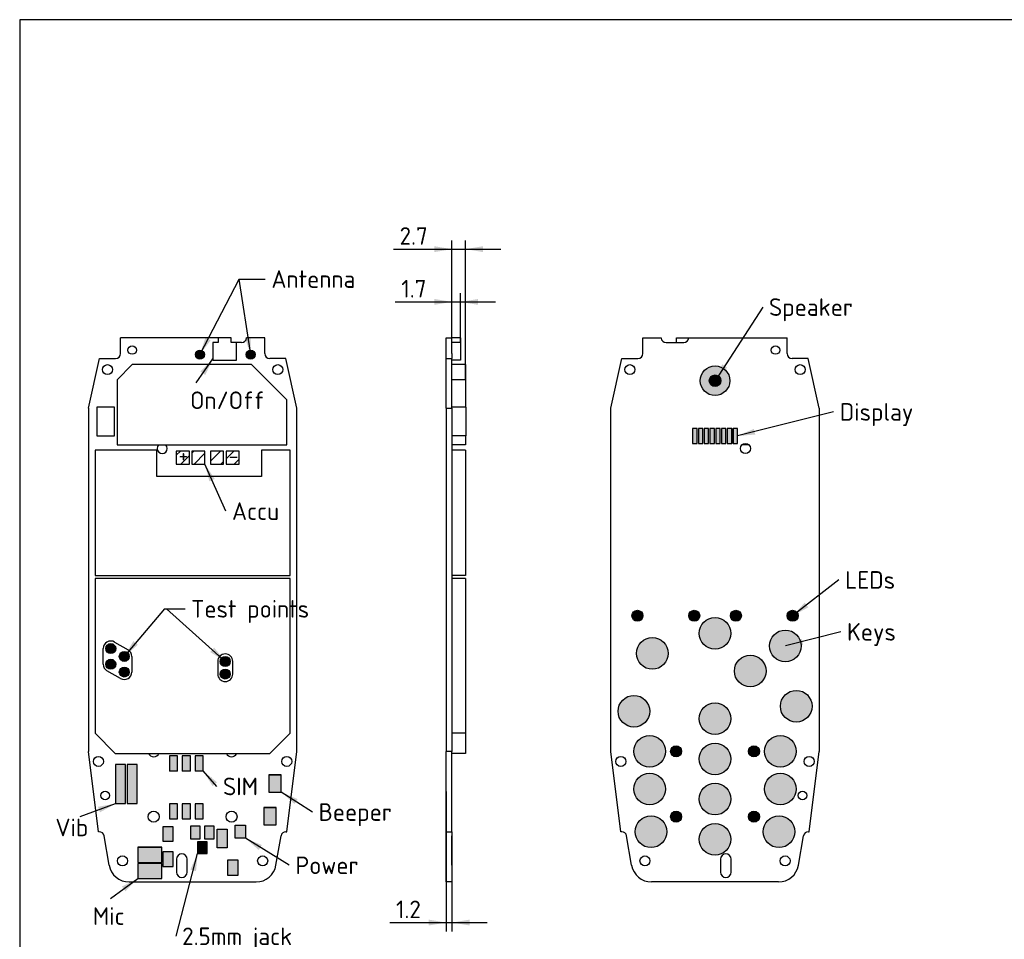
# Model space of a CAD drawing. Header units: inches. Extents: x 10 to 410, y 10 to 287.
# Tile 2 of 4: x 10 to 206, y 104 to 287. Entities that reach past the tile are written whole.
import ezdxf
from ezdxf.enums import TextEntityAlignment as Align

# ---------------------------------------------------------------- set-up
doc = ezdxf.new("R2010")
doc.units = ezdxf.units.IN
doc.layers.add('Default', color=7, linetype='Continuous')
doc.layers.add('PCB', color=7, linetype='Continuous')
doc.styles.add('SEACAD_seiso_ttf', font='seiso.ttf', dxfattribs={"height": 3.5})
doc.dimstyles.new('DIN', dxfattribs={"dimtxt": 3.5, "dimasz": 3.5, "dimexe": 1.75, "dimexo": 0, "dimgap": 1.75, "dimtad": 1, "dimdsep": 46, "dimtxsty": 'SEACAD_seiso_ttf', "dimblk1": '_SE_FILLED', "dimblk2": '_SE_FILLED', "dimsah": 1, "dimcen": 1.75, "dimclrd": 7, "dimclre": 7, "dimclrt": 7, "dimadec": 0, "dimazin": 0, "dimtfac": 1, "dimtmove": 0, "dimatfit": 3, "dimfxl": 1, "dimtolj": 1, "dimarcsym": 0})

# ---------------------------------------------------------------- blocks, each defined once
blk = doc.blocks.new('SEANNOT_GROUP36')
at = {"layer": 'Default', "linetype": 'Continuous', "ltscale": 25.4}
blk.add_hatch(color=136, dxfattribs=at).paths.add_polyline_path([(45.11, 117.49), (45.43, 121.03), (43.98, 117.79)])
at = {"layer": 'Default', "color": 7, "linetype": 'Continuous', "ltscale": 25.4}
blk.add_lwpolyline([(41.13, 104.52), (45.43, 121.03)], dxfattribs=at)
at = {"layer": 'Default', "color": 136, "linetype": 'Continuous', "lineweight": 20, "ltscale": 25.4, "const_width": 0.00025}
blk.add_lwpolyline([(45.11, 117.49), (45.43, 121.03), (43.98, 117.79), (45.11, 117.49)], close=True, dxfattribs=at)
at = {"layer": 'Default', "color": 7, "linetype": 'Continuous', "ltscale": 25.4, "style": 'SEACAD_seiso_ttf'}
blk.add_text('2.5mm jack', height=3.5, dxfattribs=at).set_placement((42.35, 106.27), align=Align.TOP_LEFT)
blk = doc.blocks.new('SEANNOT_GROUP37')
at = {"layer": 'Default', "linetype": 'Continuous', "ltscale": 25.4}
blk.add_hatch(color=136, dxfattribs=at).paths.add_polyline_path([(58.21, 122.69), (54.93, 124.03), (57.6, 121.7)])
at = {"layer": 'Default', "color": 7, "linetype": 'Continuous', "ltscale": 25.4}
blk.add_lwpolyline([(63.68, 118.65), (54.93, 124.03)], dxfattribs=at)
at = {"layer": 'Default', "color": 136, "linetype": 'Continuous', "lineweight": 20, "ltscale": 25.4, "const_width": 0.00025}
blk.add_lwpolyline([(58.21, 122.69), (54.93, 124.03), (57.6, 121.7), (58.21, 122.69)], close=True, dxfattribs=at)
at = {"layer": 'Default', "color": 7, "linetype": 'Continuous', "ltscale": 25.4, "style": 'SEACAD_seiso_ttf'}
blk.add_text('Power', height=3.5, dxfattribs=at).set_placement((64.9, 120.4), align=Align.TOP_LEFT)
blk = doc.blocks.new('SEANNOT_GROUP38')
at = {"layer": 'Default', "linetype": 'Continuous', "ltscale": 25.4}
blk.add_hatch(color=136, dxfattribs=at).paths.add_polyline_path([(65.34, 131.83), (62.08, 133.23), (64.71, 130.85)])
at = {"layer": 'Default', "color": 7, "linetype": 'Continuous', "ltscale": 25.4}
blk.add_lwpolyline([(68.29, 129.25), (62.08, 133.23)], dxfattribs=at)
at = {"layer": 'Default', "color": 136, "linetype": 'Continuous', "lineweight": 20, "ltscale": 25.4, "const_width": 0.00025}
blk.add_lwpolyline([(65.34, 131.83), (62.08, 133.23), (64.71, 130.85), (65.34, 131.83)], close=True, dxfattribs=at)
at = {"layer": 'Default', "color": 7, "linetype": 'Continuous', "ltscale": 25.4, "style": 'SEACAD_seiso_ttf'}
blk.add_text('Beeper', height=3.5, dxfattribs=at).set_placement((69.51, 131), align=Align.TOP_LEFT)
blk = doc.blocks.new('SEANNOT_GROUP39')
at = {"layer": 'Default', "linetype": 'Continuous', "ltscale": 25.4}
blk.add_hatch(color=136, dxfattribs=at).paths.add_polyline_path([(25.98, 129.19), (29.08, 130.93), (25.59, 130.29)])
at = {"layer": 'Default', "color": 7, "linetype": 'Continuous', "ltscale": 25.4}
blk.add_lwpolyline([(22.04, 128.39), (29.08, 130.93)], dxfattribs=at)
at = {"layer": 'Default', "color": 136, "linetype": 'Continuous', "lineweight": 20, "ltscale": 25.4, "const_width": 0.00025}
blk.add_lwpolyline([(25.98, 129.19), (29.08, 130.93), (25.59, 130.29), (25.98, 129.19)], close=True, dxfattribs=at)
at = {"layer": 'Default', "color": 7, "linetype": 'Continuous', "ltscale": 25.4, "style": 'SEACAD_seiso_ttf'}
blk.add_text('Vib', height=3.5, dxfattribs=at).set_placement((17.11, 127.93), align=Align.TOP_LEFT)
blk = doc.blocks.new('SEANNOT_GROUP40')
at = {"layer": 'Default', "linetype": 'Continuous', "ltscale": 25.4}
blk.add_hatch(color=136, dxfattribs=at).paths.add_polyline_path([(31.05, 113.48), (33.53, 116.03), (30.36, 114.42)])
at = {"layer": 'Default', "color": 7, "linetype": 'Continuous', "ltscale": 25.4}
blk.add_lwpolyline([(28.1, 112.03), (33.53, 116.03)], dxfattribs=at)
at = {"layer": 'Default', "color": 136, "linetype": 'Continuous', "lineweight": 20, "ltscale": 25.4, "const_width": 0.00025}
blk.add_lwpolyline([(31.05, 113.48), (33.53, 116.03), (30.36, 114.42), (31.05, 113.48)], close=True, dxfattribs=at)
at = {"layer": 'Default', "color": 7, "linetype": 'Continuous', "ltscale": 25.4, "style": 'SEACAD_seiso_ttf'}
blk.add_text('Mic', height=3.5, dxfattribs=at).set_placement((24.57, 110.28), align=Align.TOP_LEFT)
blk = doc.blocks.new('SEANNOT_GROUP41')
at = {"layer": 'Default', "linetype": 'Continuous', "ltscale": 25.4}
blk.add_hatch(color=136, dxfattribs=at).paths.add_polyline_path([(49.28, 135.19), (46.53, 137.43), (48.41, 134.42)])
at = {"layer": 'Default', "color": 7, "linetype": 'Continuous', "ltscale": 25.4}
blk.add_lwpolyline([(49.25, 134.35), (46.53, 137.43)], dxfattribs=at)
at = {"layer": 'Default', "color": 136, "linetype": 'Continuous', "lineweight": 20, "ltscale": 25.4, "const_width": 0.00025}
blk.add_lwpolyline([(49.28, 135.19), (46.53, 137.43), (48.41, 134.42), (49.28, 135.19)], close=True, dxfattribs=at)
at = {"layer": 'Default', "color": 7, "linetype": 'Continuous', "ltscale": 25.4, "style": 'SEACAD_seiso_ttf'}
blk.add_text('SIM', height=3.5, dxfattribs=at).set_placement((50.48, 136.1), align=Align.TOP_LEFT)
blk = doc.blocks.new('SEANNOT_GROUP42')
at = {"layer": 'Default', "linetype": 'Continuous', "ltscale": 25.4}
blk.add_hatch(color=136, dxfattribs=at).paths.add_polyline_path([(48.83, 195.57), (46.88, 198.53), (47.77, 195.09)])
at = {"layer": 'Default', "color": 7, "linetype": 'Continuous', "ltscale": 25.4}
blk.add_lwpolyline([(51.05, 189.16), (46.88, 198.53)], dxfattribs=at)
at = {"layer": 'Default', "color": 136, "linetype": 'Continuous', "lineweight": 20, "ltscale": 25.4, "const_width": 0.00025}
blk.add_lwpolyline([(48.83, 195.57), (46.88, 198.53), (47.77, 195.09), (48.83, 195.57)], close=True, dxfattribs=at)
at = {"layer": 'Default', "color": 7, "linetype": 'Continuous', "ltscale": 25.4, "style": 'SEACAD_seiso_ttf'}
blk.add_text('Accu', height=3.5, dxfattribs=at).set_placement((52.27, 190.91), align=Align.TOP_LEFT)
blk = doc.blocks.new('SEANNOT_GROUP43')
at = {"layer": 'Default', "linetype": 'Continuous', "ltscale": 25.4}
blk.add_hatch(color=136, dxfattribs=at).paths.add_polyline_path([(46.94, 216.28), (48.48, 219.48), (45.99, 216.95)])
at = {"layer": 'Default', "color": 7, "linetype": 'Continuous', "ltscale": 25.4}
blk.add_lwpolyline([(45.15, 214.73), (48.48, 219.48)], dxfattribs=at)
at = {"layer": 'Default', "color": 136, "linetype": 'Continuous', "lineweight": 20, "ltscale": 25.4, "const_width": 0.00025}
blk.add_lwpolyline([(46.94, 216.28), (48.48, 219.48), (45.99, 216.95), (46.94, 216.28)], close=True, dxfattribs=at)
at = {"layer": 'Default', "color": 7, "linetype": 'Continuous', "ltscale": 25.4, "style": 'SEACAD_seiso_ttf'}
blk.add_text('On/Off', height=3.5, dxfattribs=at).set_placement((43.92, 212.98), align=Align.TOP_LEFT)
blk = doc.blocks.new('SEANNOT_GROUP44')
at = {"layer": 'Default', "linetype": 'Continuous', "ltscale": 25.4}
blk.add_hatch(color=136, dxfattribs=at).paths.add_polyline_path([(165.7, 163.75), (162.45, 162.33), (165.99, 162.62)])
at = {"layer": 'Default', "color": 7, "linetype": 'Continuous', "ltscale": 25.4}
blk.add_lwpolyline([(173.5, 165.13), (162.45, 162.33)], dxfattribs=at)
at = {"layer": 'Default', "color": 136, "linetype": 'Continuous', "lineweight": 20, "ltscale": 25.4, "const_width": 0.00025}
blk.add_lwpolyline([(165.7, 163.75), (162.45, 162.33), (165.99, 162.62), (165.7, 163.75)], close=True, dxfattribs=at)
at = {"layer": 'Default', "color": 7, "linetype": 'Continuous', "ltscale": 25.4, "style": 'SEACAD_seiso_ttf'}
blk.add_text('Keys', height=3.5, dxfattribs=at).set_placement((174.72, 166.88), align=Align.TOP_LEFT)
blk = doc.blocks.new('SEANNOT_GROUP45')
at = {"layer": 'Default', "linetype": 'Continuous', "ltscale": 25.4}
blk.add_hatch(color=136, dxfattribs=at).paths.add_polyline_path([(156.18, 205.54), (152.93, 204.13), (156.46, 204.41)])
at = {"layer": 'Default', "color": 7, "linetype": 'Continuous', "ltscale": 25.4}
blk.add_lwpolyline([(172.07, 208.91), (152.93, 204.13)], dxfattribs=at)
at = {"layer": 'Default', "color": 136, "linetype": 'Continuous', "lineweight": 20, "ltscale": 25.4, "const_width": 0.00025}
blk.add_lwpolyline([(156.18, 205.54), (152.93, 204.13), (156.46, 204.41), (156.18, 205.54)], close=True, dxfattribs=at)
at = {"layer": 'Default', "color": 7, "linetype": 'Continuous', "ltscale": 25.4, "style": 'SEACAD_seiso_ttf'}
blk.add_text('Display', height=3.5, dxfattribs=at).set_placement((173.29, 210.66), align=Align.TOP_LEFT)
blk = doc.blocks.new('SEANNOT_GROUP46')
at = {"layer": 'Default', "linetype": 'Continuous', "ltscale": 25.4}
blk.add_hatch(color=136, dxfattribs=at).paths.add_polyline_path([(166.31, 170.93), (163.9, 168.33), (167.03, 170.01)])
at = {"layer": 'Default', "color": 7, "linetype": 'Continuous', "ltscale": 25.4}
blk.add_lwpolyline([(173.12, 175.46), (163.9, 168.33)], dxfattribs=at)
at = {"layer": 'Default', "color": 136, "linetype": 'Continuous', "lineweight": 20, "ltscale": 25.4, "const_width": 0.00025}
blk.add_lwpolyline([(166.31, 170.93), (163.9, 168.33), (167.03, 170.01), (166.31, 170.93)], close=True, dxfattribs=at)
at = {"layer": 'Default', "color": 7, "linetype": 'Continuous', "ltscale": 25.4, "style": 'SEACAD_seiso_ttf'}
blk.add_text('LEDs', height=3.5, dxfattribs=at).set_placement((174.35, 177.21), align=Align.TOP_LEFT)
blk = doc.blocks.new('SEANNOT_GROUP47')
at = {"layer": 'Default', "linetype": 'Continuous', "ltscale": 25.4}
blk.add_hatch(color=136, dxfattribs=at).paths.add_polyline_path([(46.98, 223.7), (45.88, 220.33), (48.01, 223.16)])
at = {"layer": 'Default', "color": 7, "linetype": 'Continuous', "ltscale": 25.4}
blk.add_lwpolyline([(53.66, 235.25), (45.88, 220.33)], dxfattribs=at)
at = {"layer": 'Default', "color": 136, "linetype": 'Continuous', "lineweight": 20, "ltscale": 25.4, "const_width": 0.00025}
blk.add_lwpolyline([(46.98, 223.7), (45.88, 220.33), (48.01, 223.16), (46.98, 223.7)], close=True, dxfattribs=at)
blk = doc.blocks.new('SEANNOT_GROUP48')
at = {"layer": 'Default', "linetype": 'Continuous', "ltscale": 25.4}
blk.add_hatch(color=136, dxfattribs=at).paths.add_polyline_path([(54.86, 223.69), (55.98, 220.33), (56.02, 223.87)])
at = {"layer": 'Default', "color": 7, "linetype": 'Continuous', "ltscale": 25.4}
blk.add_line((53.65, 235.36), (58.9, 235.36), dxfattribs=at)
blk.add_lwpolyline([(53.65, 235.36), (55.98, 220.33)], dxfattribs=at)
at = {"layer": 'Default', "color": 136, "linetype": 'Continuous', "lineweight": 20, "ltscale": 25.4, "const_width": 0.00025}
blk.add_lwpolyline([(54.86, 223.69), (55.98, 220.33), (56.02, 223.87), (54.86, 223.69)], close=True, dxfattribs=at)
at = {"layer": 'Default', "color": 7, "linetype": 'Continuous', "ltscale": 25.4, "style": 'SEACAD_seiso_ttf'}
blk.add_text('Antenna', height=3.5, dxfattribs=at).set_placement((60.12, 237.11), align=Align.TOP_LEFT)
blk = doc.blocks.new('SEANNOT_GROUP49')
at = {"layer": 'Default', "linetype": 'Continuous', "ltscale": 25.4}
blk.add_hatch(color=136, dxfattribs=at).paths.add_polyline_path([(32.64, 163.3), (30.83, 160.24), (33.53, 162.54)])
at = {"layer": 'Default', "color": 7, "linetype": 'Continuous', "ltscale": 25.4}
blk.add_line((38.8, 169.71), (42.92, 169.71), dxfattribs=at)
blk.add_lwpolyline([(38.8, 169.71), (30.83, 160.24)], dxfattribs=at)
at = {"layer": 'Default', "color": 136, "linetype": 'Continuous', "lineweight": 20, "ltscale": 25.4, "const_width": 0.00025}
blk.add_lwpolyline([(32.64, 163.3), (30.83, 160.24), (33.53, 162.54), (32.64, 163.3)], close=True, dxfattribs=at)
at = {"layer": 'Default', "color": 7, "linetype": 'Continuous', "ltscale": 25.4, "style": 'SEACAD_seiso_ttf'}
blk.add_text('Test points', height=3.5, dxfattribs=at).set_placement((44.14, 171.46), align=Align.TOP_LEFT)
blk = doc.blocks.new('SEANNOT_GROUP50')
at = {"layer": 'Default', "linetype": 'Continuous', "ltscale": 25.4}
blk.add_hatch(color=136, dxfattribs=at).paths.add_polyline_path([(47.93, 161.12), (50.93, 159.23), (48.71, 161.99)])
at = {"layer": 'Default', "color": 7, "linetype": 'Continuous', "ltscale": 25.4}
blk.add_lwpolyline([(39.21, 169.71), (50.93, 159.23)], dxfattribs=at)
at = {"layer": 'Default', "color": 136, "linetype": 'Continuous', "lineweight": 20, "ltscale": 25.4, "const_width": 0.00025}
blk.add_lwpolyline([(47.93, 161.12), (50.93, 159.23), (48.71, 161.99), (47.93, 161.12)], close=True, dxfattribs=at)
blk = doc.blocks.new('SEANNOT_GROUP51')
at = {"layer": 'Default', "linetype": 'Continuous', "ltscale": 25.4}
blk.add_hatch(color=136, dxfattribs=at).paths.add_polyline_path([(149.87, 218.38), (148.45, 215.13), (150.85, 217.74)])
at = {"layer": 'Default', "color": 7, "linetype": 'Continuous', "ltscale": 25.4}
blk.add_lwpolyline([(157.96, 229.78), (148.45, 215.13)], dxfattribs=at)
at = {"layer": 'Default', "color": 136, "linetype": 'Continuous', "lineweight": 20, "ltscale": 25.4, "const_width": 0.00025}
blk.add_lwpolyline([(149.87, 218.38), (148.45, 215.13), (150.85, 217.74), (149.87, 218.38)], close=True, dxfattribs=at)
at = {"layer": 'Default', "color": 7, "linetype": 'Continuous', "ltscale": 25.4, "style": 'SEACAD_seiso_ttf'}
blk.add_text('Speaker', height=3.5, dxfattribs=at).set_placement((159.19, 231.53), align=Align.TOP_LEFT)
blk = doc.blocks.new('SE1')
at = {"layer": 'PCB', "color": 7, "linetype": 'Continuous', "ltscale": 25.4}
for p, q in [((94.92, 223.63), (96.07, 223.63)), ((94.92, 220.53), (94.92, 223.63)), ((96.07, 220.53), (96.07, 223.63)), ((97.77, 223.63), (96.07, 223.63)), ((97.77, 223.63), (97.77, 222.73)), ((97.77, 222.73), (96.07, 222.73)), ((97.77, 222.73), (97.77, 219.23)), ((94.92, 219.53), (94.92, 220.53)), ((96.07, 220.53), (96.07, 219.53)), ((94.92, 209.63), (94.92, 219.53)), ((94.92, 219.53), (96.07, 219.53)), ((96.07, 209.63), (96.07, 219.53)), ((97.77, 219.23), (96.07, 219.23)), ((98.77, 218.33), (96.07, 218.33)), ((98.77, 218.33), (98.77, 215.33)), ((98.77, 215.33), (96.07, 215.33)), ((98.77, 215.33), (98.77, 209.83)), ((98.82, 209.83), (96.07, 209.83)), ((98.82, 209.83), (98.82, 204.13)), ((94.92, 209.63), (94.92, 141.33)), ((94.92, 209.63), (96.07, 209.63)), ((96.07, 209.63), (96.07, 141.33)), ((98.82, 204.13), (96.07, 204.13)), ((98.77, 204.13), (98.77, 202.33)), ((98.77, 202.33), (96.07, 202.33)), ((98.77, 201.33), (96.07, 201.33)), ((98.77, 201.33), (98.77, 176.33)), ((98.77, 176.33), (96.07, 176.33)), ((98.77, 175.73), (96.07, 175.73)), ((98.77, 175.73), (98.77, 144.93)), ((98.77, 144.93), (96.07, 144.93)), ((98.77, 144.93), (98.77, 140.93)), ((96.07, 141.33), (94.92, 141.33)), ((94.92, 125.33), (94.92, 141.33)), ((96.07, 125.33), (96.07, 141.33)), ((98.77, 140.93), (96.07, 140.93)), ((94.92, 125.33), (96.07, 125.33)), ((94.92, 124.5), (94.92, 125.33)), ((94.92, 118.65), (94.92, 124.5)), ((96.07, 125.33), (96.07, 124.5)), ((96.07, 118.65), (96.07, 124.5)), ((94.92, 115.33), (94.92, 118.65)), ((96.07, 118.65), (96.07, 115.33)), ((96.07, 115.33), (94.92, 115.33))]:
    blk.add_line(p, q, dxfattribs=at)
blk = doc.blocks.new('DMBLK7')
at = {"layer": 'Default', "linetype": 'Continuous', "ltscale": 25.4}
for points in [[(92.57, 231.4), (92.57, 230.23), (96.07, 230.82)], [(101.27, 231.4), (97.77, 230.82), (101.27, 230.23)]]:
    blk.add_hatch(color=136, dxfattribs=at).paths.add_polyline_path(points)
at = {"layer": 'Default', "color": 7, "linetype": 'Continuous', "ltscale": 25.4}
for p, q in [((96.07, 222.08), (96.07, 232.57)), ((97.77, 222.73), (97.77, 232.57)), ((84.77, 230.82), (104.77, 230.82))]:
    blk.add_line(p, q, dxfattribs=at)
at = {"layer": 'Default', "color": 136, "linetype": 'Continuous', "lineweight": 20, "ltscale": 25.4, "const_width": 0.00025}
for points in [[(92.57, 231.4), (96.07, 230.82), (92.57, 230.23), (92.57, 231.4)], [(101.27, 231.4), (97.77, 230.82), (101.27, 230.23), (101.27, 231.4)]]:
    blk.add_lwpolyline(points, close=True, dxfattribs=at)
at = {"layer": 'Default', "color": 7, "linetype": 'Continuous', "ltscale": 25.4, "style": 'SEACAD_seiso_ttf'}
blk.add_text('1.7', height=3.5, dxfattribs=at).set_placement((85.99, 235.19), align=Align.TOP_LEFT)
blk = doc.blocks.new('_SE_FILLED')
blk.add_line((0, 0), (-1, 0))
blk.add_solid([(0, 0), (-1, -0.1665), (-1, 0.1665), (0, 0)])
blk = doc.blocks.new('DMBLK8')
at = {"layer": 'Default', "linetype": 'Continuous', "ltscale": 25.4}
for points in [[(92.57, 241.9), (92.57, 240.73), (96.07, 241.32)], [(102.27, 241.9), (98.77, 241.32), (102.27, 240.73)]]:
    blk.add_hatch(color=136, dxfattribs=at).paths.add_polyline_path(points)
at = {"layer": 'Default', "color": 7, "linetype": 'Continuous', "ltscale": 25.4}
for p, q in [((84.42, 241.32), (105.77, 241.32)), ((96.07, 222.08), (96.07, 243.07)), ((98.77, 215.33), (98.77, 243.07))]:
    blk.add_line(p, q, dxfattribs=at)
at = {"layer": 'Default', "color": 136, "linetype": 'Continuous', "lineweight": 20, "ltscale": 25.4, "const_width": 0.00025}
for points in [[(92.57, 241.9), (96.07, 241.32), (92.57, 240.73), (92.57, 241.9)], [(102.27, 241.9), (98.77, 241.32), (102.27, 240.73), (102.27, 241.9)]]:
    blk.add_lwpolyline(points, close=True, dxfattribs=at)
at = {"layer": 'Default', "color": 7, "linetype": 'Continuous', "ltscale": 25.4, "style": 'SEACAD_seiso_ttf'}
blk.add_text('2.7', height=3.5, dxfattribs=at).set_placement((85.64, 245.69), align=Align.TOP_LEFT)
blk = doc.blocks.new('DMBLK9')
at = {"layer": 'Default', "linetype": 'Continuous', "ltscale": 25.4}
for points in [[(91.42, 106.67), (94.92, 107.25), (91.42, 107.84)], [(99.57, 106.67), (99.57, 107.84), (96.07, 107.25)]]:
    blk.add_hatch(color=136, dxfattribs=at).paths.add_polyline_path(points)
at = {"layer": 'Default', "color": 7, "linetype": 'Continuous', "ltscale": 25.4}
for p, q in [((94.92, 133.33), (94.92, 105.5)), ((96.07, 125.33), (96.07, 105.5)), ((83.72, 107.25), (103.07, 107.25))]:
    blk.add_line(p, q, dxfattribs=at)
at = {"layer": 'Default', "color": 136, "linetype": 'Continuous', "lineweight": 20, "ltscale": 25.4, "const_width": 0.00025}
for points in [[(91.42, 106.67), (94.92, 107.25), (91.42, 107.84), (91.42, 106.67)], [(99.57, 106.67), (96.07, 107.25), (99.57, 107.84), (99.57, 106.67)]]:
    blk.add_lwpolyline(points, close=True, dxfattribs=at)
at = {"layer": 'Default', "color": 7, "linetype": 'Continuous', "ltscale": 25.4, "style": 'SEACAD_seiso_ttf'}
blk.add_text('1.2', height=3.5, dxfattribs=at).set_placement((84.94, 111.63), align=Align.TOP_LEFT)
blk = doc.blocks.new('SE7')
at = {"layer": 'PCB', "color": 7, "linetype": 'Continuous', "ltscale": 25.4}
for p, q in [((49.53, 223.63), (30.08, 223.63)), ((30.08, 220.53), (30.08, 223.63)), ((52.13, 223.63), (49.53, 223.63)), ((49.53, 223.63), (49.53, 222.73)), ((52.13, 222.73), (52.13, 223.63)), ((58.78, 223.63), (55.18, 223.63)), ((58.78, 220.53), (58.78, 223.63)), ((48.48, 222.73), (48.48, 219.23)), ((49.53, 222.73), (48.48, 222.73)), ((53.18, 222.73), (52.13, 222.73)), ((54.18, 222.73), (53.18, 222.73)), ((53.18, 219.23), (53.18, 222.73)), ((23.68, 209.63), (25.88, 219.53)), ((25.88, 219.53), (29.08, 219.53)), ((32.38, 218.33), (29.38, 215.33)), ((56.18, 218.33), (32.38, 218.33)), ((48.48, 219.23), (53.18, 219.23)), ((63.18, 211.33), (56.18, 218.33)), ((62.98, 219.53), (59.78, 219.53)), ((65.18, 209.63), (62.98, 219.53)), ((29.38, 215.33), (29.38, 202.33)), ((25.38, 209.83), (25.38, 204.13)), ((28.88, 209.83), (25.38, 209.83)), ((28.88, 204.13), (28.88, 209.83)), ((63.18, 202.33), (63.18, 211.33)), ((23.68, 209.63), (23.68, 141.33)), ((65.18, 141.33), (65.18, 209.63)), ((25.38, 204.13), (28.88, 204.13)), ((29.38, 202.33), (63.18, 202.33)), ((37.33, 201.33), (25.03, 201.33)), ((25.03, 201.33), (25.03, 176.33)), ((37.33, 196.03), (37.33, 201.33)), ((41.18, 201.13), (41.18, 198.53)), ((43.78, 201.13), (41.18, 201.13)), ((43.78, 198.53), (43.78, 201.13)), ((44.28, 201.13), (44.28, 198.53)), ((46.88, 201.13), (44.28, 201.13)), ((46.88, 198.53), (46.88, 201.13)), ((47.98, 201.13), (47.98, 198.53)), ((50.58, 201.13), (47.98, 201.13)), ((50.58, 198.53), (50.58, 201.13)), ((51.08, 201.13), (51.08, 198.53)), ((53.68, 201.13), (51.08, 201.13)), ((53.68, 198.53), (53.68, 201.13)), ((63.83, 201.33), (58.13, 201.33)), ((58.13, 201.33), (58.13, 196.03)), ((63.83, 176.33), (63.83, 201.33)), ((41.18, 198.53), (43.78, 198.53)), ((44.28, 198.53), (46.88, 198.53)), ((47.98, 198.53), (50.58, 198.53)), ((51.08, 198.53), (53.68, 198.53)), ((58.13, 196.03), (37.33, 196.03)), ((25.03, 176.33), (63.83, 176.33)), ((25.03, 175.73), (25.03, 144.93)), ((63.83, 175.73), (25.03, 175.73)), ((63.83, 144.93), (63.83, 175.73)), ((28.88, 163.1), (31.58, 161.54)), ((26.63, 158.68), (26.63, 161.8)), ((32.33, 160.24), (32.33, 157.13)), ((49.43, 159.23), (49.43, 156.73)), ((52.43, 156.73), (52.43, 159.23)), ((30.08, 155.83), (27.38, 157.39)), ((25.03, 144.93), (29.03, 140.93)), ((59.83, 140.93), (63.83, 144.93)), ((25.68, 125.33), (23.68, 141.33)), ((63.18, 125.33), (65.18, 141.33)), ((29.03, 140.93), (59.83, 140.93)), ((39.83, 140.43), (39.83, 137.43)), ((41.43, 140.43), (39.83, 140.43)), ((41.43, 137.43), (41.43, 140.43)), ((42.38, 140.43), (42.38, 137.43)), ((43.98, 140.43), (42.38, 140.43)), ((43.98, 137.43), (43.98, 140.43)), ((44.93, 140.43), (44.93, 137.43)), ((46.53, 140.43), (44.93, 140.43)), ((46.53, 137.43), (46.53, 140.43)), ((29.08, 138.73), (29.08, 130.93)), ((31.08, 138.73), (29.08, 138.73)), ((31.08, 130.93), (31.08, 138.73)), ((31.38, 138.73), (31.38, 130.93)), ((33.38, 138.73), (31.38, 138.73)), ((33.38, 130.93), (33.38, 138.73)), ((39.83, 137.43), (41.43, 137.43)), ((42.38, 137.43), (43.98, 137.43)), ((44.93, 137.43), (46.53, 137.43)), ((59.58, 136.63), (59.58, 133.23)), ((62.08, 136.63), (59.58, 136.63)), ((62.08, 133.23), (62.08, 136.63)), ((59.58, 133.23), (62.08, 133.23)), ((29.08, 130.93), (31.08, 130.93)), ((31.38, 130.93), (33.38, 130.93)), ((39.83, 130.88), (39.83, 127.88)), ((41.43, 130.88), (39.83, 130.88)), ((41.43, 127.88), (41.43, 130.88)), ((42.38, 130.88), (42.38, 127.88)), ((43.98, 130.88), (42.38, 130.88)), ((43.98, 127.88), (43.98, 130.88)), ((44.93, 130.88), (44.93, 127.88)), ((46.53, 130.88), (44.93, 130.88)), ((46.53, 127.88), (46.53, 130.88)), ((58.58, 130.13), (58.58, 126.73)), ((61.08, 130.13), (58.58, 130.13)), ((61.08, 126.73), (61.08, 130.13)), ((39.83, 127.88), (41.43, 127.88)), ((42.38, 127.88), (43.98, 127.88)), ((44.93, 127.88), (46.53, 127.88)), ((38.53, 126.33), (38.53, 123.43)), ((40.53, 126.33), (38.53, 126.33)), ((40.53, 123.43), (40.53, 126.33)), ((44.03, 126.43), (44.03, 123.93)), ((45.93, 126.43), (44.03, 126.43)), ((45.93, 123.93), (45.93, 126.43)), ((46.83, 126.43), (46.83, 123.93)), ((48.73, 126.43), (46.83, 126.43)), ((48.73, 123.93), (48.73, 126.43)), ((49.33, 122.13), (49.33, 125.83)), ((49.33, 125.83), (51.33, 125.83)), ((51.33, 125.83), (51.33, 122.13)), ((52.93, 124.03), (52.93, 126.63)), ((52.93, 126.63), (54.93, 126.63)), ((54.93, 126.63), (54.93, 124.03)), ((58.58, 126.73), (61.08, 126.73)), ((25.84, 125.33), (25.68, 125.33)), ((27.83, 118.65), (26.82, 124.5)), ((44.03, 123.93), (45.93, 123.93)), ((46.83, 123.93), (48.73, 123.93)), ((54.93, 124.03), (52.93, 124.03)), ((61.03, 118.65), (62.03, 124.5)), ((63.02, 125.33), (63.18, 125.33)), ((33.53, 122.23), (33.53, 119.23)), ((38.33, 122.23), (33.53, 122.23)), ((38.33, 119.23), (38.33, 122.23)), ((38.53, 123.43), (40.53, 123.43)), ((45.43, 123.33), (45.43, 121.03)), ((47.33, 123.33), (45.43, 123.33)), ((47.33, 121.03), (47.33, 123.33)), ((51.33, 122.13), (49.33, 122.13)), ((38.53, 121.33), (38.53, 118.43)), ((40.53, 121.33), (38.53, 121.33)), ((40.53, 118.43), (40.53, 121.33)), ((41.23, 119.88), (41.23, 117.28)), ((43.33, 117.28), (43.33, 119.88)), ((45.43, 121.03), (47.33, 121.03)), ((51.43, 116.63), (51.43, 119.73)), ((51.43, 119.73), (53.43, 119.73)), ((53.43, 119.73), (53.43, 116.63)), ((33.53, 119.23), (38.33, 119.23)), ((33.53, 119.03), (33.53, 116.03)), ((38.33, 119.03), (33.53, 119.03)), ((38.33, 116.03), (38.33, 119.03)), ((38.53, 118.43), (40.53, 118.43)), ((33.53, 116.03), (38.33, 116.03)), ((53.43, 116.63), (51.43, 116.63)), ((31.77, 115.33), (57.08, 115.33))]:
    blk.add_line(p, q, dxfattribs=at)
for centre, radius in [((32.38, 221.23), 0.85), ((45.88, 220.33), 0.9), ((55.98, 220.33), 0.9), ((27.48, 217.33), 1), ((61.38, 217.33), 1), ((28.13, 161.8), 1), ((30.83, 160.24), 1), ((28.13, 158.68), 1), ((50.93, 159.23), 1), ((30.83, 157.13), 1), ((50.93, 156.73), 1), ((25.68, 139.33), 1), ((63.18, 139.33), 1), ((27.03, 132.53), 0.85), ((36.68, 128.33), 1.1), ((52.18, 128.33), 1.1), ((30.48, 119.53), 1), ((58.38, 119.53), 1)]:
    blk.add_circle(centre, radius, dxfattribs=at)
for centre, radius, start, end in [((54.18, 223.73), 1, 270, 354.2608), ((29.08, 220.53), 1, 270, 360), ((59.78, 220.53), 1, 180, 270), ((38.38, 201.63), 1, 135.573, 44.427), ((28.13, 161.8), 1.5, 60, 180), ((30.83, 160.24), 1.5, 0, 60), ((50.93, 159.23), 1.5, 0, 180), ((28.13, 158.68), 1.5, 180, 240), ((30.83, 157.13), 1.5, 240, 360), ((50.93, 156.73), 1.5, 180, 360), ((36.68, 141.33), 1.1, 201.3237, 338.6763), ((52.18, 141.33), 1.1, 201.3237, 338.6763), ((25.84, 124.33), 1, 9.7824, 90), ((63.02, 124.33), 1, 90, 170.2176), ((42.28, 119.88), 1.05, 0, 180), ((31.77, 119.33), 4, 189.7824, 270), ((57.08, 119.33), 4, 270, 350.2176), ((42.28, 117.28), 1.05, 180, 360)]:
    blk.add_arc(centre, radius, start, end, dxfattribs=at)
blk = doc.blocks.new('SE8')
at = {"layer": 'PCB', "color": 7, "linetype": 'Continuous', "ltscale": 25.4}
for p, q in [((134.1, 223.63), (137.7, 223.63)), ((134.1, 220.53), (134.1, 223.63)), ((140.75, 222.73), (140.75, 223.63)), ((140.75, 223.63), (143.2, 223.63)), ((143.2, 223.63), (162.8, 223.63)), ((162.8, 220.53), (162.8, 223.63)), ((138.7, 222.73), (142.21, 222.73)), ((127.7, 209.63), (129.9, 219.53)), ((129.9, 219.53), (133.1, 219.53)), ((167, 219.53), (163.8, 219.53)), ((169.2, 209.63), (167, 219.53)), ((127.7, 141.33), (127.7, 209.63)), ((169.2, 209.63), (169.2, 141.33)), ((143.98, 205.63), (143.98, 202.63)), ((144.88, 205.63), (143.98, 205.63)), ((144.88, 202.63), (144.88, 205.63)), ((145.13, 205.63), (145.13, 202.63)), ((146.03, 205.63), (145.13, 205.63)), ((146.03, 202.63), (146.03, 205.63)), ((146.28, 205.63), (146.28, 202.63)), ((147.18, 205.63), (146.28, 205.63)), ((147.18, 202.63), (147.18, 205.63)), ((147.43, 205.63), (147.43, 202.63)), ((148.33, 205.63), (147.43, 205.63)), ((148.33, 202.63), (148.33, 205.63)), ((148.58, 205.63), (148.58, 202.63)), ((149.48, 205.63), (148.58, 205.63)), ((149.48, 202.63), (149.48, 205.63)), ((149.73, 205.63), (149.73, 202.63)), ((150.63, 205.63), (149.73, 205.63)), ((150.63, 202.63), (150.63, 205.63)), ((150.88, 205.63), (150.88, 202.63)), ((151.78, 205.63), (150.88, 205.63)), ((151.78, 202.63), (151.78, 205.63)), ((152.03, 205.63), (152.03, 202.63)), ((152.93, 205.63), (152.03, 205.63)), ((152.93, 202.63), (152.93, 205.63)), ((143.98, 202.63), (144.88, 202.63)), ((145.13, 202.63), (146.03, 202.63)), ((146.28, 202.63), (147.18, 202.63)), ((147.43, 202.63), (148.33, 202.63)), ((148.58, 202.63), (149.48, 202.63)), ((149.73, 202.63), (150.63, 202.63)), ((150.88, 202.63), (151.78, 202.63)), ((152.03, 202.63), (152.93, 202.63)), ((155.22, 202.33), (153.79, 202.33)), ((129.7, 125.33), (127.7, 141.33)), ((167.2, 125.33), (169.2, 141.33)), ((129.86, 125.33), (129.7, 125.33)), ((131.85, 118.65), (130.84, 124.5)), ((165.05, 118.65), (166.06, 124.5)), ((167.04, 125.33), (167.2, 125.33)), ((149.55, 119.88), (149.55, 117.28)), ((151.65, 117.28), (151.65, 119.88)), ((161.11, 115.33), (135.79, 115.33))]:
    blk.add_line(p, q, dxfattribs=at)
for centre, radius in [((160.5, 221.23), 0.85), ((131.5, 217.33), 1), ((148.45, 215.13), 2.95), ((165.4, 217.33), 1), ((148.45, 215.13), 1.15), ((154.5, 201.63), 1), ((133, 168.33), 1.1), ((144.3, 168.33), 1.1), ((152.6, 168.33), 1.1), ((163.9, 168.33), 1.1), ((148.45, 164.83), 3.15), ((162.45, 162.33), 3.15), ((135.95, 160.83), 3.15), ((155.45, 157.33), 3.15), ((164.61, 150.33), 3.15), ((132.29, 149.33), 3.15), ((148.45, 147.83), 3.15), ((135.45, 141.33), 3.15), ((161.45, 141.33), 3.15), ((140.7, 141.33), 1.1), ((148.45, 139.83), 3.15), ((156.2, 141.33), 1.1), ((129.7, 139.33), 1), ((167.2, 139.33), 1), ((135.45, 133.83), 3.15), ((161.45, 133.83), 3.15), ((148.45, 131.83), 3.15), ((165.85, 132.53), 0.85), ((140.7, 128.33), 1.1), ((156.2, 128.33), 1.1), ((135.7, 125.33), 3.15), ((161.2, 125.33), 3.15), ((148.45, 123.83), 3.15), ((134.5, 119.53), 1), ((162.4, 119.53), 1)]:
    blk.add_circle(centre, radius, dxfattribs=at)
for centre, radius, start, end in [((138.7, 223.73), 1, 185.7392, 270), ((142.21, 223.73), 1, 270, 354.2608), ((133.1, 220.53), 1, 270, 360), ((163.8, 220.53), 1, 180, 270), ((129.86, 124.33), 1, 9.7824, 90), ((167.04, 124.33), 1, 90, 170.2176), ((150.6, 119.88), 1.05, 0, 180), ((135.79, 119.33), 4, 189.7824, 270), ((161.11, 119.33), 4, 270, 350.2176), ((150.6, 117.28), 1.05, 180, 360)]:
    blk.add_arc(centre, radius, start, end, dxfattribs=at)

msp = doc.modelspace()

# ---------------------------------------------------------------- hatches: boundary and pattern name
at = {"layer": 'Default', "linetype": 'Continuous', "ltscale": 25.4}
h = msp.add_hatch(color=141, dxfattribs=at)
edge = h.paths.add_edge_path()
edge.add_ellipse((45.878, 220.325), major_axis=(0.9, 0), ratio=1, start_angle=0, end_angle=360)
h = msp.add_hatch(color=141, dxfattribs=at)
edge = h.paths.add_edge_path()
edge.add_ellipse((55.978, 220.325), major_axis=(0.9, 0), ratio=1, start_angle=0, end_angle=360)
h = msp.add_hatch(color=96, dxfattribs=at)
edge = h.paths.add_edge_path()
edge.add_ellipse((148.451, 215.125), major_axis=(2.95, 0), ratio=1, start_angle=0, end_angle=360)
edge = h.paths.add_edge_path()
edge.add_ellipse((148.451, 215.125), major_axis=(1.15, 0), ratio=1, start_angle=0, end_angle=360)
h = msp.add_hatch(color=96, dxfattribs=at)
edge = h.paths.add_edge_path()
edge.add_ellipse((148.451, 215.125), major_axis=(1.15, 0), ratio=1, start_angle=0, end_angle=360)
for color, points in [(251, [(143.976, 205.625), (143.976, 202.625), (144.876, 202.625), (144.876, 205.625)]), (251, [(145.126, 205.625), (145.126, 202.625), (146.026, 202.625), (146.026, 205.625)]), (251, [(147.176, 202.625), (147.176, 205.625), (146.276, 205.625), (146.276, 202.625)]), (251, [(147.426, 205.625), (147.426, 202.625), (148.326, 202.625), (148.326, 205.625)]), (251, [(149.476, 202.625), (149.476, 205.625), (148.576, 205.625), (148.576, 202.625)]), (251, [(150.626, 202.625), (150.626, 205.625), (149.726, 205.625), (149.726, 202.625)]), (251, [(151.776, 202.625), (151.776, 205.625), (150.876, 205.625), (150.876, 202.625)]), (251, [(152.026, 205.625), (152.026, 202.625), (152.926, 202.625), (152.926, 205.625)]), (5, [(41.428, 137.425), (41.428, 140.425), (39.828, 140.425), (39.828, 137.425)]), (5, [(42.378, 137.425), (43.978, 137.425), (43.978, 140.425), (42.378, 140.425)]), (5, [(44.928, 137.425), (46.528, 137.425), (46.528, 140.425), (44.928, 140.425)]), (1, [(29.078, 138.725), (29.078, 130.925), (31.078, 130.925), (31.078, 138.725)]), (1, [(33.378, 130.925), (33.378, 138.725), (31.378, 138.725), (31.378, 130.925)]), (30, [(62.078, 133.225), (62.078, 136.625), (59.578, 136.625), (59.578, 133.225)]), (5, [(39.828, 130.875), (39.828, 127.875), (41.428, 127.875), (41.428, 130.875)]), (5, [(43.978, 127.875), (43.978, 130.875), (42.378, 130.875), (42.378, 127.875)]), (5, [(46.528, 127.875), (46.528, 130.875), (44.928, 130.875), (44.928, 127.875)]), (30, [(61.078, 126.725), (61.078, 130.125), (58.578, 130.125), (58.578, 126.725)]), (6, [(40.528, 123.425), (40.528, 126.325), (38.528, 126.325), (38.528, 123.425)]), (6, [(44.028, 126.425), (44.028, 123.925), (45.928, 123.925), (45.928, 126.425)]), (6, [(48.728, 123.925), (48.728, 126.425), (46.828, 126.425), (46.828, 123.925)]), (252, [(49.328, 125.825), (49.328, 122.125), (51.328, 122.125), (51.328, 125.825)]), (252, [(52.928, 126.625), (52.928, 124.025), (54.928, 124.025), (54.928, 126.625)]), (3, [(38.328, 122.225), (33.528, 122.225), (33.528, 119.225), (38.328, 119.225)]), (6, [(47.328, 123.325), (45.428, 123.325), (45.428, 121.025), (47.328, 121.025)]), (6, [(40.528, 118.425), (40.528, 121.325), (38.528, 121.325), (38.528, 118.425)]), (252, [(53.428, 116.625), (53.428, 119.725), (51.428, 119.725), (51.428, 116.625)]), (3, [(38.328, 119.025), (33.528, 119.025), (33.528, 116.025), (38.328, 116.025)])]:
    msp.add_hatch(color=color, dxfattribs=at).paths.add_polyline_path(points)
h = msp.add_hatch(dxfattribs=at)
h.set_pattern_fill('LINE', scale=0.59055, angle=45, style=0, pattern_type=2)
h.paths.add_polyline_path([(43.778, 198.525), (43.778, 201.125), (41.178, 201.125), (41.178, 198.525)])
h = msp.add_hatch(dxfattribs=at)
h.set_pattern_fill('LINE', scale=0.59055, angle=45, style=0, pattern_type=2)
h.paths.add_polyline_path([(44.278, 201.125), (44.278, 198.525), (46.878, 198.525), (46.878, 201.125)])
h = msp.add_hatch(dxfattribs=at)
h.set_pattern_fill('LINE', scale=0.59055, angle=45, style=0, pattern_type=2)
h.paths.add_polyline_path([(47.978, 201.125), (47.978, 198.525), (50.578, 198.525), (50.578, 201.125)])
h = msp.add_hatch(dxfattribs=at)
h.set_pattern_fill('LINE', scale=0.59055, angle=45, style=0, pattern_type=2)
h.paths.add_polyline_path([(51.078, 201.125), (51.078, 198.525), (53.678, 198.525), (53.678, 201.125)])
h = msp.add_hatch(color=4, dxfattribs=at)
edge = h.paths.add_edge_path()
edge.add_ellipse((133.001, 168.325), major_axis=(1.1, 0), ratio=1, start_angle=0, end_angle=360)
h = msp.add_hatch(color=4, dxfattribs=at)
edge = h.paths.add_edge_path()
edge.add_ellipse((144.301, 168.325), major_axis=(1.1, 0), ratio=1, start_angle=0, end_angle=360)
h = msp.add_hatch(color=4, dxfattribs=at)
edge = h.paths.add_edge_path()
edge.add_ellipse((152.601, 168.325), major_axis=(1.1, 0), ratio=1, start_angle=0, end_angle=360)
h = msp.add_hatch(color=4, dxfattribs=at)
edge = h.paths.add_edge_path()
edge.add_ellipse((163.901, 168.325), major_axis=(1.1, 0), ratio=1, start_angle=0, end_angle=360)
h = msp.add_hatch(color=9, dxfattribs=at)
edge = h.paths.add_edge_path()
edge.add_ellipse((148.451, 164.825), major_axis=(3.15, 0), ratio=1, start_angle=0, end_angle=360)
h = msp.add_hatch(color=9, dxfattribs=at)
edge = h.paths.add_edge_path()
edge.add_ellipse((162.451, 162.325), major_axis=(3.15, 0), ratio=1, start_angle=0, end_angle=360)
h = msp.add_hatch(color=2, dxfattribs=at)
edge = h.paths.add_edge_path()
edge.add_ellipse((28.128, 161.802), major_axis=(1, 0), ratio=1, start_angle=0, end_angle=360)
h = msp.add_hatch(color=9, dxfattribs=at)
edge = h.paths.add_edge_path()
edge.add_ellipse((135.951, 160.825), major_axis=(3.15, 0), ratio=1, start_angle=0, end_angle=360)
h = msp.add_hatch(color=2, dxfattribs=at)
edge = h.paths.add_edge_path()
edge.add_ellipse((30.828, 160.243), major_axis=(1, 0), ratio=1, start_angle=0, end_angle=360)
h = msp.add_hatch(color=2, dxfattribs=at)
edge = h.paths.add_edge_path()
edge.add_ellipse((28.128, 158.684), major_axis=(1, 0), ratio=1, start_angle=0, end_angle=360)
h = msp.add_hatch(color=2, dxfattribs=at)
edge = h.paths.add_edge_path()
edge.add_ellipse((50.928, 159.225), major_axis=(1, 0), ratio=1, start_angle=0, end_angle=360)
h = msp.add_hatch(color=9, dxfattribs=at)
edge = h.paths.add_edge_path()
edge.add_ellipse((155.451, 157.325), major_axis=(3.15, 0), ratio=1, start_angle=0, end_angle=360)
h = msp.add_hatch(color=2, dxfattribs=at)
edge = h.paths.add_edge_path()
edge.add_ellipse((30.828, 157.125), major_axis=(1, 0), ratio=1, start_angle=0, end_angle=360)
h = msp.add_hatch(color=2, dxfattribs=at)
edge = h.paths.add_edge_path()
edge.add_ellipse((50.928, 156.725), major_axis=(1, 0), ratio=1, start_angle=0, end_angle=360)
h = msp.add_hatch(color=9, dxfattribs=at)
edge = h.paths.add_edge_path()
edge.add_ellipse((164.612, 150.325), major_axis=(3.15, 0), ratio=1, start_angle=0, end_angle=360)
h = msp.add_hatch(color=9, dxfattribs=at)
edge = h.paths.add_edge_path()
edge.add_ellipse((132.291, 149.325), major_axis=(3.15, 0), ratio=1, start_angle=0, end_angle=360)
h = msp.add_hatch(color=9, dxfattribs=at)
edge = h.paths.add_edge_path()
edge.add_ellipse((148.451, 147.825), major_axis=(3.15, 0), ratio=1, start_angle=0, end_angle=360)
h = msp.add_hatch(color=9, dxfattribs=at)
edge = h.paths.add_edge_path()
edge.add_ellipse((135.451, 141.325), major_axis=(3.15, 0), ratio=1, start_angle=0, end_angle=360)
h = msp.add_hatch(color=9, dxfattribs=at)
edge = h.paths.add_edge_path()
edge.add_ellipse((161.451, 141.325), major_axis=(3.15, 0), ratio=1, start_angle=0, end_angle=360)
h = msp.add_hatch(color=4, dxfattribs=at)
edge = h.paths.add_edge_path()
edge.add_ellipse((140.701, 141.325), major_axis=(1.1, 0), ratio=1, start_angle=0, end_angle=360)
h = msp.add_hatch(color=9, dxfattribs=at)
edge = h.paths.add_edge_path()
edge.add_ellipse((148.451, 139.825), major_axis=(3.15, 0), ratio=1, start_angle=0, end_angle=360)
h = msp.add_hatch(color=4, dxfattribs=at)
edge = h.paths.add_edge_path()
edge.add_ellipse((156.201, 141.325), major_axis=(1.1, 0), ratio=1, start_angle=0, end_angle=360)
h = msp.add_hatch(color=9, dxfattribs=at)
edge = h.paths.add_edge_path()
edge.add_ellipse((135.451, 133.825), major_axis=(3.15, 0), ratio=1, start_angle=0, end_angle=360)
h = msp.add_hatch(color=9, dxfattribs=at)
edge = h.paths.add_edge_path()
edge.add_ellipse((161.451, 133.825), major_axis=(3.15, 0), ratio=1, start_angle=0, end_angle=360)
h = msp.add_hatch(color=9, dxfattribs=at)
edge = h.paths.add_edge_path()
edge.add_ellipse((148.451, 131.825), major_axis=(3.15, 0), ratio=1, start_angle=0, end_angle=360)
h = msp.add_hatch(color=4, dxfattribs=at)
edge = h.paths.add_edge_path()
edge.add_ellipse((140.701, 128.325), major_axis=(1.1, 0), ratio=1, start_angle=0, end_angle=360)
h = msp.add_hatch(color=4, dxfattribs=at)
edge = h.paths.add_edge_path()
edge.add_ellipse((156.201, 128.325), major_axis=(1.1, 0), ratio=1, start_angle=0, end_angle=360)
h = msp.add_hatch(color=9, dxfattribs=at)
edge = h.paths.add_edge_path()
edge.add_ellipse((135.701, 125.325), major_axis=(3.15, 0), ratio=1, start_angle=0, end_angle=360)
h = msp.add_hatch(color=9, dxfattribs=at)
edge = h.paths.add_edge_path()
edge.add_ellipse((161.201, 125.325), major_axis=(3.15, 0), ratio=1, start_angle=0, end_angle=360)
h = msp.add_hatch(color=9, dxfattribs=at)
edge = h.paths.add_edge_path()
edge.add_ellipse((148.451, 123.825), major_axis=(3.15, 0), ratio=1, start_angle=0, end_angle=360)

# ---------------------------------------------------------------- linework, layer by layer
at = {"layer": 'Default', "color": 7, "linetype": 'Continuous', "ltscale": 25.4}
for p, q in [((410, 287), (10, 287)), ((10, 287), (10, 10))]:
    msp.add_line(p, q, dxfattribs=at)
at = {"layer": 'Default', "color": 251, "linetype": 'Continuous', "lineweight": 0, "ltscale": 25.4}
for points in [[(143.976, 205.625), (143.976, 202.625), (144.876, 202.625), (144.876, 205.625), (143.976, 205.625)], [(145.126, 205.625), (145.126, 202.625), (146.026, 202.625), (146.026, 205.625), (145.126, 205.625)], [(147.176, 202.625), (147.176, 205.625), (146.276, 205.625), (146.276, 202.625), (147.176, 202.625)], [(147.426, 205.625), (147.426, 202.625), (148.326, 202.625), (148.326, 205.625), (147.426, 205.625)], [(149.476, 202.625), (149.476, 205.625), (148.576, 205.625), (148.576, 202.625), (149.476, 202.625)], [(150.626, 202.625), (150.626, 205.625), (149.726, 205.625), (149.726, 202.625), (150.626, 202.625)], [(151.776, 202.625), (151.776, 205.625), (150.876, 205.625), (150.876, 202.625), (151.776, 202.625)], [(152.026, 205.625), (152.026, 202.625), (152.926, 202.625), (152.926, 205.625), (152.026, 205.625)]]:
    msp.add_lwpolyline(points, close=True, dxfattribs=at)
at = {"layer": 'Default', "color": 7, "linetype": 'Continuous', "ltscale": 25.4}
for points in [[(43.778, 198.525), (43.778, 201.125), (41.178, 201.125), (41.178, 198.525), (43.778, 198.525)], [(44.278, 201.125), (44.278, 198.525), (46.878, 198.525), (46.878, 201.125), (44.278, 201.125)], [(47.978, 201.125), (47.978, 198.525), (50.578, 198.525), (50.578, 201.125), (47.978, 201.125)], [(51.078, 201.125), (51.078, 198.525), (53.678, 198.525), (53.678, 201.125), (51.078, 201.125)]]:
    msp.add_lwpolyline(points, close=True, dxfattribs=at)
at = {"layer": 'Default', "color": 5, "linetype": 'Continuous', "lineweight": 0, "ltscale": 25.4}
for points in [[(41.428, 137.425), (41.428, 140.425), (39.828, 140.425), (39.828, 137.425), (41.428, 137.425)], [(42.378, 137.425), (43.978, 137.425), (43.978, 140.425), (42.378, 140.425), (42.378, 137.425)], [(44.928, 137.425), (46.528, 137.425), (46.528, 140.425), (44.928, 140.425), (44.928, 137.425)], [(39.828, 130.875), (39.828, 127.875), (41.428, 127.875), (41.428, 130.875), (39.828, 130.875)], [(43.978, 127.875), (43.978, 130.875), (42.378, 130.875), (42.378, 127.875), (43.978, 127.875)], [(46.528, 127.875), (46.528, 130.875), (44.928, 130.875), (44.928, 127.875), (46.528, 127.875)]]:
    msp.add_lwpolyline(points, close=True, dxfattribs=at)
at = {"layer": 'Default', "color": 1, "linetype": 'Continuous', "lineweight": 0, "ltscale": 25.4}
for points in [[(29.078, 138.725), (29.078, 130.925), (31.078, 130.925), (31.078, 138.725), (29.078, 138.725)], [(33.378, 130.925), (33.378, 138.725), (31.378, 138.725), (31.378, 130.925), (33.378, 130.925)]]:
    msp.add_lwpolyline(points, close=True, dxfattribs=at)
at = {"layer": 'Default', "color": 30, "linetype": 'Continuous', "lineweight": 0, "ltscale": 25.4}
for points in [[(62.078, 133.225), (62.078, 136.625), (59.578, 136.625), (59.578, 133.225), (62.078, 133.225)], [(61.078, 126.725), (61.078, 130.125), (58.578, 130.125), (58.578, 126.725), (61.078, 126.725)]]:
    msp.add_lwpolyline(points, close=True, dxfattribs=at)
at = {"layer": 'Default', "color": 6, "linetype": 'Continuous', "lineweight": 0, "ltscale": 25.4}
for points in [[(40.528, 123.425), (40.528, 126.325), (38.528, 126.325), (38.528, 123.425), (40.528, 123.425)], [(44.028, 126.425), (44.028, 123.925), (45.928, 123.925), (45.928, 126.425), (44.028, 126.425)], [(48.728, 123.925), (48.728, 126.425), (46.828, 126.425), (46.828, 123.925), (48.728, 123.925)], [(47.328, 123.325), (45.428, 123.325), (45.428, 121.025), (47.328, 121.025), (47.328, 123.325)], [(40.528, 118.425), (40.528, 121.325), (38.528, 121.325), (38.528, 118.425), (40.528, 118.425)]]:
    msp.add_lwpolyline(points, close=True, dxfattribs=at)
at = {"layer": 'Default', "color": 252, "linetype": 'Continuous', "lineweight": 0, "ltscale": 25.4}
for points in [[(49.328, 125.825), (49.328, 122.125), (51.328, 122.125), (51.328, 125.825), (49.328, 125.825)], [(52.928, 126.625), (52.928, 124.025), (54.928, 124.025), (54.928, 126.625), (52.928, 126.625)], [(53.428, 116.625), (53.428, 119.725), (51.428, 119.725), (51.428, 116.625), (53.428, 116.625)]]:
    msp.add_lwpolyline(points, close=True, dxfattribs=at)
at = {"layer": 'Default', "color": 3, "linetype": 'Continuous', "lineweight": 0, "ltscale": 25.4}
for points in [[(38.328, 122.225), (33.528, 122.225), (33.528, 119.225), (38.328, 119.225), (38.328, 122.225)], [(38.328, 119.025), (33.528, 119.025), (33.528, 116.025), (38.328, 116.025), (38.328, 119.025)]]:
    msp.add_lwpolyline(points, close=True, dxfattribs=at)

# ---------------------------------------------------------------- block references
at = {"layer": 'Default'}
for name in ['SEANNOT_GROUP48', 'SEANNOT_GROUP47', 'SEANNOT_GROUP51', 'SE7', 'SE1', 'SE8', 'SEANNOT_GROUP43', 'SEANNOT_GROUP45', 'SEANNOT_GROUP42', 'SEANNOT_GROUP46', 'SEANNOT_GROUP49', 'SEANNOT_GROUP50', 'SEANNOT_GROUP44', 'SEANNOT_GROUP41', 'SEANNOT_GROUP38', 'SEANNOT_GROUP39', 'SEANNOT_GROUP37', 'SEANNOT_GROUP36', 'SEANNOT_GROUP40']:
    msp.add_blockref(name, (0, 0), dxfattribs=at)

# ---------------------------------------------------------------- texts
at = {"layer": 'Default', "color": 7, "linetype": 'Continuous', "ltscale": 25.4, "style": 'SEACAD_seiso_ttf'}
for s, p in [('+', (41.623, 201.799)), ('-', (51.61, 201.688))]:
    msp.add_text(s, height=3, dxfattribs=at).set_placement(p, align=Align.TOP_LEFT)

# ---------------------------------------------------------------- dimensions: what is measured, and where the dimension line sits
at = {"layer": 'Default', "color": 7, "linetype": 'Continuous', "ltscale": 25.4}
for base, p2, picture, middle in [((98.775, 241.316), (98.775, 215.325), 'DMBLK8', (91.877, 241.316)), ((97.775, 230.816), (97.775, 222.725), 'DMBLK7', (91.513, 230.816))]:
    dim = msp.add_linear_dim(base=base, p1=(96.075, 222.075), p2=p2, text='\\A1;<>', dimstyle='DIN', dxfattribs=at)
    dim.commit()
    dim.dimension.update_dxf_attribs({"geometry": picture, "text_midpoint": middle, "dimtype": 160})
dim = msp.add_linear_dim(base=(96.074653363, 107.25298356), p1=(94.924653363, 133.32540374), p2=(96.074653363, 125.32540374), text='\\A1;<>', dimstyle='DIN', override={"dimdec": 1, "dimtdec": 1}, dxfattribs=at)
dim.commit()
dim.dimension.update_dxf_attribs({"geometry": 'DMBLK9', "text_midpoint": (90.380915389, 107.25298356), "dimtype": 160})

doc.saveas('drawing.dxf')
